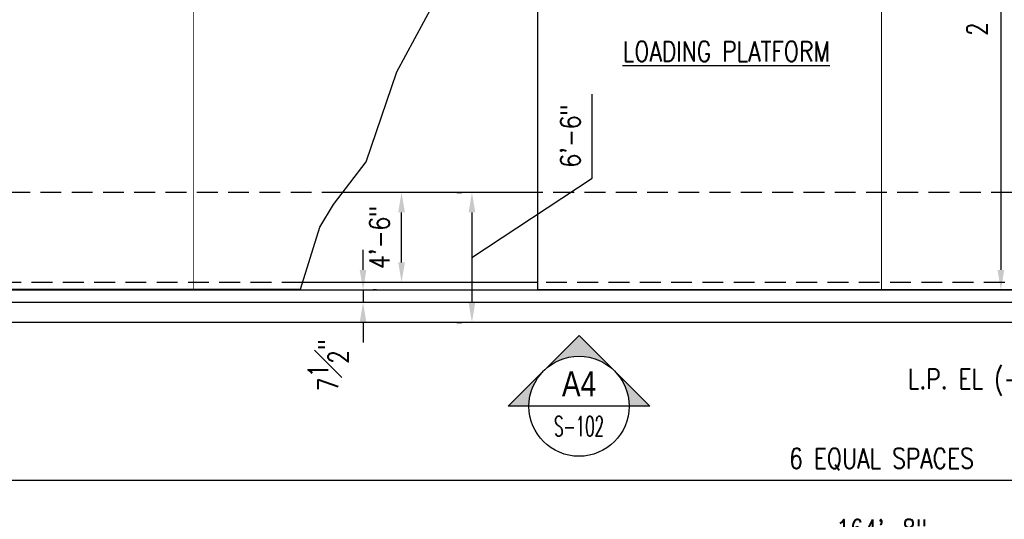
# Model space of a CAD drawing. Header units: inches. Extents: x -9715 to 32893, y -15613 to -1138.
# Tile 59 of 256: x 4413 to 5004, y -6825 to -6526. Entities that reach past the tile are written whole.
import ezdxf
from ezdxf.enums import TextEntityAlignment as Align

# ---------------------------------------------------------------- set-up
doc = ezdxf.new("R2010")
doc.units = ezdxf.units.IN
doc.header["$MEASUREMENT"] = 0
doc.linetypes.add('HIDDEN', pattern=[0.375, 0.25, -0.125])
doc.layers.get('0').update_dxf_attribs({"color": 252})
doc.layers.get('DEFPOINTS').update_dxf_attribs({"color": 11})
for name, color, linetype in [('A-Anno-Symb', 2, 'Continuous'), ('S-ANNO-DIMS', 2, 'Continuous'), ('S-ANNO-SYMB', 2, 'Continuous'), ('S-ANNO-TEXT', 2, 'Continuous'), ('S1', 2, 'Continuous')]:
    doc.layers.add(name, color=color, linetype=linetype)
doc.styles.add('125', font='romans.shx', dxfattribs={"width": 0.8, "height": 2})
doc.styles.add('DIM', font='ROMANS.shx', dxfattribs={"width": 0.8})
doc.styles.add('ROMANS', font='ROMANS.shx', dxfattribs={"width": 0.8})
doc.styles.get("Standard").update_dxf_attribs({"font": 'romans.shx', "width": 0.8})
doc.styles.add('TITTEXTL', font='swiss.ttf', dxfattribs={"width": 0.8})
doc.dimstyles.get("Standard").update_dxf_attribs({"dimtxt": 0.18, "dimasz": 0.18, "dimexe": 0.18, "dimexo": 0.0625, "dimgap": 0.09, "dimtad": 0, "dimtih": 1, "dimtoh": 1, "dimdec": 4, "dimzin": 0, "dimdsep": 46, "dimtxsty": 'Standard', "dimcen": 0.09, "dimadec": 0, "dimazin": 0, "dimtfac": 1, "dimtdec": 4, "dimtofl": 0, "dimtmove": 0, "dimatfit": 3, "dimfxl": 1, "dimtolj": 1, "dimtzin": 0, "dimarcsym": 0})

# ---------------------------------------------------------------- blocks, each defined once
blk = doc.blocks.new('Anno_Section_A2')
at = {"color": 0, "linetype": 'ByBlock', "lineweight": -2}
blk.add_line((2.5, 0), (-2.5, 0), dxfattribs=at)
blk.add_circle((0, 0), 2.5, dxfattribs=at)
at = {"color": 0, "linetype": 'ByBlock', "lineweight": -2, "style": 'ROMANS', "width": 0.8}
blk.add_attdef('NUMBER', text='', height=1, dxfattribs=at).set_placement((0, 0.5), align=Align.CENTER)
blk.add_attdef('SHEET', text='', height=0.75, dxfattribs=at).set_placement((0, -0.5), align=Align.TOP_CENTER)
blk = doc.blocks.new('NAVFAC_Anno_Arrow_A1')
at = {"linetype": 'ByBlock', "lineweight": -2}
h = blk.add_hatch(color=0, dxfattribs=at)
h.paths.add_polyline_path([(-1.768, 1.768), (-3.536, 0), (-2.5, 0, -0.198912)])
h.paths.add_polyline_path([(0, 3.536), (-1.768, 1.768, -0.414214), (1.768, 1.768)])
h.paths.add_polyline_path([(2.373, 1.162), (2.245, 1.1, -0.114349), (2.5, 0), (3.536, 0)])
h.paths.add_polyline_path([(1.768, 1.768, -0.082683), (2.245, 1.1), (2.373, 1.162)])
at = {"color": 0, "linetype": 'ByBlock', "lineweight": -2}
blk.add_lwpolyline([(-2.5, 0), (-3.536, 0), (0, 3.536), (3.536, 0), (2.5, 0)], dxfattribs=at)
blk = doc.blocks.new('*D603')
at = {"layer": 'DEFPOINTS', "color": 0}
for p in [(3941.93, -6695.42), (5917.93, -6695.42), (5917.93, -6844.78)]:
    blk.add_point(p, dxfattribs=at)
at = {"layer": 'S-ANNO-DIMS', "color": 2}
for p, q in [((3941.93, -6704.42), (3941.93, -6850.78)), ((5917.93, -6704.42), (5917.93, -6850.78)), ((3953.93, -6844.78), (5905.93, -6844.78))]:
    blk.add_line(p, q, dxfattribs=at)
for points in [[(3953.93, -6842.78), (3953.93, -6846.78), (3941.93, -6844.78)], [(5905.93, -6842.78), (5905.93, -6846.78), (5917.93, -6844.78)]]:
    blk.add_solid(points, dxfattribs=at)
at = {"layer": 'S-ANNO-DIMS', "color": 2, "insert": (4929.93, -6831.64), "char_height": 12, "attachment_point": 5, "style": 'DIM'}
blk.add_mtext('\\A1;164\'-8"', dxfattribs=at)
blk = doc.blocks.new('*D615')
at = {"layer": 'DEFPOINTS', "color": 0}
for p in [(4968.24, -6273.92), (5001.52, -6687.92), (5001.52, -6687.92)]:
    blk.add_point(p, dxfattribs=at)
at = {"layer": 'S-ANNO-DIMS', "color": 2}
for p, q in [((4977.24, -6273.92), (5007.52, -6273.92)), ((5001.52, -6285.92), (5001.52, -6675.92)), ((4992.52, -6687.92), (4995.52, -6687.92))]:
    blk.add_line(p, q, dxfattribs=at)
for points in [[(4999.52, -6285.92), (5003.52, -6285.92), (5001.52, -6273.92)], [(4999.52, -6675.92), (5003.52, -6675.92), (5001.52, -6687.92)]]:
    blk.add_solid(points, dxfattribs=at)
at = {"layer": 'S-ANNO-DIMS', "color": 2, "insert": (4987.8, -6445.32), "char_height": 12, "attachment_point": 5, "rotation": 90, "style": 'DIM'}
blk.add_mtext('\\A1;2 EQUAL SPACES = 34\'-6"', dxfattribs=at)
blk = doc.blocks.new('*D607')
at = {"layer": 'DEFPOINTS', "color": 0}
for p in [(4618.18, -6687.92), (4618.18, -6695.42), (4619.14, -6695.42)]:
    blk.add_point(p, dxfattribs=at)
at = {"layer": 'S-ANNO-DIMS', "color": 2}
for p, q in [((4619.14, -6675.92), (4619.14, -6663.92)), ((4619.14, -6687.92), (4619.14, -6695.42)), ((4627.18, -6687.92), (4625.14, -6687.92)), ((4627.18, -6695.42), (4625.14, -6695.42)), ((4619.14, -6707.42), (4619.14, -6719.42))]:
    blk.add_line(p, q, dxfattribs=at)
for points in [[(4617.14, -6675.92), (4621.14, -6675.92), (4619.14, -6687.92)], [(4617.14, -6707.42), (4621.14, -6707.42), (4619.14, -6695.42)]]:
    blk.add_solid(points, dxfattribs=at)
at = {"layer": 'S-ANNO-DIMS', "color": 2, "insert": (4598.27, -6733), "char_height": 12, "attachment_point": 5, "rotation": 90, "style": 'DIM'}
blk.add_mtext('\\A1;7{\\H1.000000x;\\S1#2;}"', dxfattribs=at)
blk = doc.blocks.new('*D608')
at = {"layer": 'DEFPOINTS', "color": 0}
for p in [(4642.22, -6629.42), (4660.62, -6629.42), (4657.48, -6683.42)]:
    blk.add_point(p, dxfattribs=at)
at = {"layer": 'S-ANNO-DIMS', "color": 2}
for p, q in [((4651.62, -6629.42), (4636.22, -6629.42)), ((4642.22, -6671.42), (4642.22, -6641.42)), ((4648.48, -6683.42), (4636.22, -6683.42))]:
    blk.add_line(p, q, dxfattribs=at)
for points in [[(4640.22, -6641.42), (4644.22, -6641.42), (4642.22, -6629.42)], [(4640.22, -6671.42), (4644.22, -6671.42), (4642.22, -6683.42)]]:
    blk.add_solid(points, dxfattribs=at)
at = {"layer": 'S-ANNO-DIMS', "color": 2, "insert": (4629.08, -6656.42), "char_height": 12, "attachment_point": 5, "rotation": 90, "style": 'DIM'}
blk.add_mtext('\\A1;4\'-6"', dxfattribs=at)
blk = doc.blocks.new('*D616')
at = {"layer": 'DEFPOINTS', "color": 0}
for p in [(4684.41, -6629.42), (4684.41, -6707.42), (4684.41, -6707.42)]:
    blk.add_point(p, dxfattribs=at)
at = {"layer": 'S-ANNO-DIMS', "color": 2}
for p, q in [((4756.58, -6620.83), (4756.58, -6570.43)), ((4684.41, -6668.42), (4756.58, -6620.83)), ((4675.41, -6629.42), (4678.41, -6629.42)), ((4684.41, -6641.42), (4684.41, -6695.42)), ((4675.41, -6707.42), (4678.41, -6707.42))]:
    blk.add_line(p, q, dxfattribs=at)
for points in [[(4682.41, -6641.42), (4686.41, -6641.42), (4684.41, -6629.42)], [(4682.41, -6695.42), (4686.41, -6695.42), (4684.41, -6707.42)]]:
    blk.add_solid(points, dxfattribs=at)
at = {"layer": 'S-ANNO-DIMS', "color": 2, "insert": (4743.44, -6595.63), "char_height": 12, "attachment_point": 5, "rotation": 90, "style": 'DIM'}
blk.add_mtext('\\A1;6\'-6"', dxfattribs=at)
blk = doc.blocks.new('*D613')
at = {"layer": 'DEFPOINTS', "color": 0}
for p in [(4311.68, -6687.92), (5548.18, -6687.42), (5548.18, -6802.05)]:
    blk.add_point(p, dxfattribs=at)
at = {"layer": 'S-ANNO-DIMS', "color": 2}
for p, q in [((4311.68, -6696.92), (4311.68, -6808.05)), ((5548.18, -6696.42), (5548.18, -6808.05)), ((4323.68, -6802.05), (5536.18, -6802.05))]:
    blk.add_line(p, q, dxfattribs=at)
for points in [[(4323.68, -6800.05), (4323.68, -6804.05), (4311.68, -6802.05)], [(5536.18, -6800.05), (5536.18, -6804.05), (5548.18, -6802.05)]]:
    blk.add_solid(points, dxfattribs=at)
at = {"layer": 'S-ANNO-DIMS', "color": 2, "insert": (4929.93, -6789.48), "char_height": 12, "attachment_point": 5, "style": 'DIM'}
blk.add_mtext('\\A1;6 EQUAL SPACES', dxfattribs=at)

msp = doc.modelspace()

# ---------------------------------------------------------------- linework, layer by layer
at = {"color": 3}
for points in [[(4581.65656, -6687.41577), (4593.13272, -6650.25384), (4601.41681, -6636.70698), (4620.99732, -6611.11849), (4639.41459, -6557.0762), (4666.38002, -6507.03044), (4684.58462, -6424.53249), (4710.92601, -6398.14696)], [(4723.7619, -6480.91577), (4723.7619, -6687.41577)]]:
    msp.add_lwpolyline(points, dxfattribs=at)
at = {"layer": 'S1', "color": 1, "linetype": 'HIDDEN', "ltscale": 50}
for p, q in [((4606.9961, -6629.41577), (4007.92856, -6629.41577)), ((5851.92856, -6629.41577), (4723.7619, -6629.41577))]:
    msp.add_line(p, q, dxfattribs=at)
at = {"layer": 'S1', "color": 2, "linetype": 'Continuous'}
msp.add_line((4723.7619, -6629.41577), (4606.9961, -6629.41577), dxfattribs=at)
at = {"layer": 'S1', "color": 4}
for p, q in [((3949.42856, -6687.91577), (5910.42856, -6687.91577)), ((4723.7619, -6683.41577), (4582.94714, -6683.41577)), ((5917.92856, -6695.41577), (3941.92856, -6695.41577))]:
    msp.add_line(p, q, dxfattribs=at)
at = {"layer": 'S1', "color": 3, "linetype": 'HIDDEN', "ltscale": 50}
for p, q in [((4582.94714, -6683.41577), (3999.95623, -6683.41577)), ((5847.58457, -6683.41577), (4723.7619, -6683.41577))]:
    msp.add_line(p, q, dxfattribs=at)
at = {"layer": 'S1', "color": 2}
msp.add_line((5929.92856, -6707.41577), (3929.92856, -6707.41577), dxfattribs=at)
at = {"layer": 'S1', "color": 3, "const_width": 0.5}
for points in [[(4517.59523, -6274.41577), (4517.59523, -6687.41577)], [(4929.92856, -6274.41577), (4929.92856, -6687.41577)], [(3999.13892, -6687.66577), (4581.64176, -6687.66577)], [(4723.7619, -6687.66577), (5847.89219, -6687.66577)]]:
    msp.add_lwpolyline(points, dxfattribs=at)
at = {"layer": 'S1', "color": 3}
msp.add_lwpolyline([(3999.13892, -6687.41577), (4581.65656, -6687.41577)], dxfattribs=at)

# ---------------------------------------------------------------- block references
at = {"layer": 'A-Anno-Symb', "xscale": 12.00000006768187, "yscale": 12.00000006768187, "zscale": 12.0000000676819}
msp.add_blockref('NAVFAC_Anno_Arrow_A1', (4748.59898, -6757.6493, -250), dxfattribs=at)
at = {"layer": 'S-ANNO-SYMB'}
ref = msp.add_blockref('Anno_Section_A2', (4748.59898, -6757.6493, -250), dxfattribs=dict(at, xscale=12, yscale=12, zscale=11.99999999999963))
ref.add_attrib('NUMBER', 'A4', dxfattribs={"layer": '0', "color": 0, "linetype": 'ByBlock', "lineweight": -2, "height": 15, "style": 'TITTEXTL', "width": 0.796875}).set_placement((4748.59898, -6751.6493), align=Align.CENTER)
ref.add_attrib('SHEET', 'S-102', dxfattribs={"layer": '0', "color": 0, "linetype": 'ByBlock', "lineweight": -2, "height": 12, "style": 'ROMANS', "width": 0.55}).set_placement((4748.59898, -6763.6493), align=Align.TOP_CENTER)

# ---------------------------------------------------------------- texts
at = {"layer": 'S-ANNO-TEXT', "char_height": 12, "attachment_point": 1, "style": '125'}
for s, insert, width in [('{\\LLOADING PLATFORM}', (4774.751, -6538.84646), 149.3299432), ('L.P. EL (-0\'-3") ', (4945.62079, -6735.25282), 126.543643)]:
    msp.add_mtext(s, dxfattribs=dict(at, insert=insert, width=width))

# ---------------------------------------------------------------- dimensions: what is measured, and where the dimension line sits
at = {"layer": 'S-ANNO-DIMS'}
dim = msp.add_linear_dim(base=(5001.51544, -6687.91577), p1=(4968.23902, -6273.91577), p2=(5001.51544, -6687.91577), angle=90, text='2 EQUAL SPACES = <>', dimstyle='Standard', override={"dimtxt": 12, "dimasz": 12, "dimexe": 6, "dimexo": 9, "dimgap": 6, "dimtad": 1, "dimtih": 0, "dimtoh": 0, "dimlfac": -1, "dimzin": 3, "dimlunit": 4, "dimtxsty": 'DIM', "dimdle": 6, "dimclrd": 2, "dimclre": 2, "dimclrt": 2, "dimadec": 2, "dimtofl": 1, "dimtmove": 1, "dimfrac": 1, "dimlwd": 65535, "dimlwe": 65535}, dxfattribs=at)
dim.commit()
dim.dimension.update_dxf_attribs({"geometry": '*D615', "text_midpoint": (5001.51544, -6445.32341), "dimtype": 160})
for base, p1, p2, picture, middle in [((4684.40847, -6707.41577), (4684.40847, -6629.41577), (4684.40847, -6707.41577), '*D616', (4756.57943, -6614.83272)), ((4619.13624, -6695.41577), (4618.181, -6687.91577), (4618.181, -6695.41577), '*D607', (4616.26799, -6733.00268))]:
    dim = msp.add_linear_dim(base=base, p1=p1, p2=p2, angle=90, dimstyle='Standard', override={"dimtxt": 12, "dimasz": 12, "dimexe": 6, "dimexo": 9, "dimgap": 6, "dimtad": 1, "dimtih": 0, "dimtoh": 0, "dimlfac": -1, "dimzin": 3, "dimlunit": 4, "dimtxsty": 'DIM', "dimdle": 6, "dimclrd": 2, "dimclre": 2, "dimclrt": 2, "dimadec": 2, "dimtofl": 1, "dimtmove": 1, "dimfrac": 1, "dimlwd": 65535, "dimlwe": 65535}, dxfattribs=at)
    dim.commit()
    dim.dimension.update_dxf_attribs({"geometry": picture, "text_midpoint": middle, "dimtype": 160})
dim = msp.add_linear_dim(base=(4642.21815, -6629.41577), p1=(4657.47846, -6683.41577), p2=(4660.62033, -6629.41577), angle=90, dimstyle='Standard', override={"dimtxt": 12, "dimasz": 12, "dimexe": 6, "dimexo": 9, "dimgap": 6, "dimtad": 1, "dimtih": 0, "dimtoh": 0, "dimlfac": -1, "dimzin": 3, "dimlunit": 4, "dimtxsty": 'DIM', "dimdle": 6, "dimclrd": 2, "dimclre": 2, "dimclrt": 2, "dimadec": 2, "dimtofl": 1, "dimtmove": 1, "dimfrac": 1, "dimlwd": 65535, "dimlwe": 65535}, dxfattribs=at)
dim.commit()
dim.dimension.update_dxf_attribs({"geometry": '*D608', "text_midpoint": (4629.07529, -6656.41577)})
dim = msp.add_linear_dim(base=(5548.18099, -6802.05225), p1=(4311.67613, -6687.91577), p2=(5548.18099, -6687.41577), text='6 EQUAL SPACES', dimstyle='Standard', override={"dimtxt": 12, "dimasz": 12, "dimexe": 6, "dimexo": 9, "dimgap": 6, "dimtad": 1, "dimtih": 0, "dimtoh": 0, "dimlfac": -1, "dimzin": 3, "dimlunit": 4, "dimtxsty": 'DIM', "dimdle": 6, "dimclrd": 2, "dimclre": 2, "dimclrt": 2, "dimadec": 2, "dimtofl": 1, "dimtmove": 1, "dimfrac": 1, "dimlwd": 65535, "dimlwe": 65535}, dxfattribs=at)
dim.commit()
dim.dimension.update_dxf_attribs({"geometry": '*D613', "text_midpoint": (4929.92856, -6789.48082)})
dim = msp.add_linear_dim(base=(5917.92856, -6844.78369), p1=(3941.92856, -6695.41577), p2=(5917.92856, -6695.41577), dimstyle='Standard', override={"dimtxt": 12, "dimasz": 12, "dimexe": 6, "dimexo": 9, "dimgap": 6, "dimtad": 1, "dimtih": 0, "dimtoh": 0, "dimlfac": -1, "dimzin": 3, "dimlunit": 4, "dimtxsty": 'DIM', "dimdle": 6, "dimclrd": 2, "dimclre": 2, "dimclrt": 2, "dimadec": 2, "dimtofl": 1, "dimtmove": 1, "dimfrac": 1, "dimlwd": 65535, "dimlwe": 65535}, dxfattribs=at)
dim.commit()
dim.dimension.update_dxf_attribs({"geometry": '*D603', "text_midpoint": (4929.92856, -6831.64084)})

doc.saveas('drawing.dxf')
